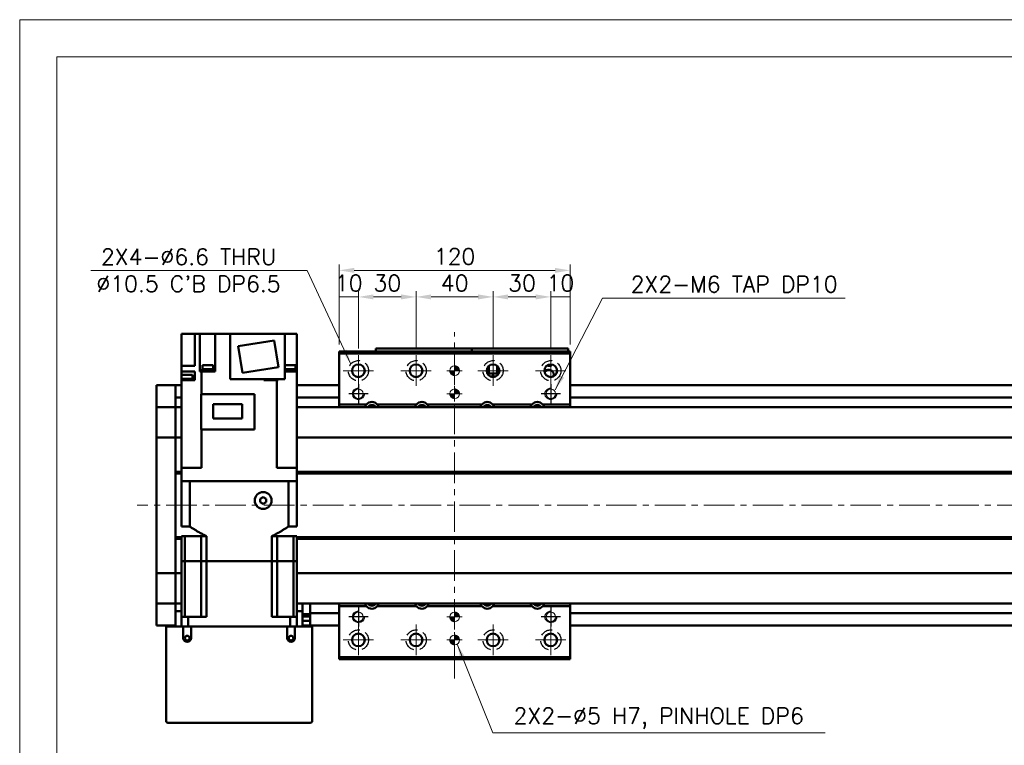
# Model space of a CAD drawing. Header units: millimetres. Extents: x 46891 to 50168, y 6223 to 9676.
# Tile 3 of 5: x 48547 to 49058, y 9298 to 9676. Entities that reach past the tile are written whole.
import ezdxf

# ---------------------------------------------------------------- set-up
doc = ezdxf.new("R2010")
doc.units = ezdxf.units.MM
doc.header["$LTSCALE"] = 0.5
doc.linetypes.add('CENTER', pattern=[50.8, 31.75, -6.35, 6.35, -6.35])
doc.linetypes.add('HIDDENX2', pattern=[19.05, 12.7, -6.35])
doc.layers.get('0').update_dxf_attribs({"lineweight": 20})
doc.layers.add('1', color=1, linetype='CENTER', lineweight=13)
doc.layers.add('외형선(ISO)', color=7, linetype='Continuous', lineweight=50)
doc.layers.add('2', color=2, linetype='HIDDENX2')
doc.layers.add('DIM', color=4, linetype='Continuous')
doc.styles.add('DSR TEXT', font='romans.shx', dxfattribs={"bigfont": 'whgtxt.shx'})
doc.styles.get("Standard").update_dxf_attribs({"font": 'romans.shx', "bigfont": 'whgtxt.shx'})
doc.dimstyles.new('DSR', dxfattribs={"dimscale": 2, "dimtxt": 3, "dimasz": 3, "dimexe": 0.5, "dimexo": 0.5, "dimgap": 0.5, "dimtad": 1, "dimdsep": 46, "dimtxsty": 'Standard', "dimcen": 2.5, "dimclrd": 4, "dimclre": 4, "dimclrt": 2, "dimadec": 0, "dimazin": 2, "dimtfac": 1, "dimtmove": 0, "dimatfit": 3, "dimfxl": 0, "dimlwd": -1, "dimlwe": -1, "dimarcsym": 0})

# ---------------------------------------------------------------- blocks, each defined once
blk = doc.blocks.new('A$C1C1952E1')
at = {"color": 1}
blk.add_lwpolyline([(0, 0), (420, 0), (420, 297), (0, 297)], close=True, dxfattribs=at)
at = {"color": 3}
blk.add_lwpolyline([(5, 5), (415, 5), (415, 292), (5, 292)], close=True, dxfattribs=at)
blk = doc.blocks.new('tap6')
blk.add_circle((0, 0), 2.5)
at = {"layer": 'DIM', "color": 1}
for p, q in [((-5.04, 0), (5.04, 0)), ((0, -5.04), (0, 5.04))]:
    blk.add_line(p, q, dxfattribs=at)
blk.add_arc((0, 0), 3, 263.303, 187.8802, dxfattribs=at)
blk = doc.blocks.new('A$C33E56CC6')
h = blk.add_hatch()
h.set_pattern_fill('ANSI31', color=256, style=0)
h.set_pattern_definition([(45, (-7065.45672, -6508.5399), (-0.0883883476, 0.0883883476), [])])
h.paths.add_polyline_path([(4, 6.5, 0.414214), (1.5, 4), (4, 4)])
h.paths.add_polyline_path([(6.5, 4), (4, 4), (4, 1.5, 0.414214)])
blk.add_circle((4, 4), 2.5)
at = {"layer": '1'}
for p, q in [((4, 0), (4, 8)), ((0, 4), (8, 4))]:
    blk.add_line(p, q, dxfattribs=at)
blk = doc.blocks.new('*D83')
at = {"color": 1, "linetype": 'ByBlock'}
for p, q in [((48712.72, 9506.81), (48712.72, 9534.57)), ((48722.72, 9504.81), (48722.72, 9534.57)), ((48722.72, 9531.57), (48712.72, 9531.57))]:
    blk.add_line(p, q, dxfattribs=at)
at = {"layer": 'Defpoints', "color": 0}
for p in [(48712.72, 9531.57), (48712.72, 9503.21), (48722.72, 9501.21)]:
    blk.add_point(p, dxfattribs=at)
at = {"color": 3, "insert": (48717.72, 9538.77), "char_height": 8.4, "attachment_point": 5, "style": 'DSR TEXT'}
blk.add_mtext('10', dxfattribs=at)
blk = doc.blocks.new('*D84')
at = {"color": 1, "linetype": 'ByBlock'}
for p, q in [((48722.72, 9504.81), (48722.72, 9534.57)), ((48752.72, 9504.81), (48752.72, 9534.57)), ((48744.92, 9531.57), (48730.52, 9531.57))]:
    blk.add_line(p, q, dxfattribs=at)
at = {"color": 1}
for points in [[(48730.52, 9532.87), (48730.52, 9530.27), (48722.72, 9531.57)], [(48744.92, 9532.87), (48744.92, 9530.27), (48752.72, 9531.57)]]:
    blk.add_solid(points, dxfattribs=at)
at = {"layer": 'Defpoints', "color": 0}
for p in [(48722.72, 9531.57), (48722.72, 9501.21), (48752.72, 9501.21)]:
    blk.add_point(p, dxfattribs=at)
at = {"color": 3, "insert": (48737.72, 9538.77), "char_height": 8.4, "attachment_point": 5, "style": 'DSR TEXT'}
blk.add_mtext('30', dxfattribs=at)
blk = doc.blocks.new('*D85')
at = {"color": 1, "linetype": 'ByBlock'}
for p, q in [((48752.72, 9504.81), (48752.72, 9534.57)), ((48792.72, 9504.81), (48792.72, 9534.57)), ((48760.52, 9531.57), (48784.92, 9531.57))]:
    blk.add_line(p, q, dxfattribs=at)
at = {"color": 1}
for points in [[(48760.52, 9532.87), (48760.52, 9530.27), (48752.72, 9531.57)], [(48784.92, 9532.87), (48784.92, 9530.27), (48792.72, 9531.57)]]:
    blk.add_solid(points, dxfattribs=at)
at = {"layer": 'Defpoints', "color": 0}
for p in [(48792.72, 9531.57), (48752.72, 9501.21), (48792.72, 9501.21)]:
    blk.add_point(p, dxfattribs=at)
at = {"color": 3, "insert": (48772.72, 9538.77), "char_height": 8.4, "attachment_point": 5, "style": 'DSR TEXT'}
blk.add_mtext('40', dxfattribs=at)
blk = doc.blocks.new('*D86')
at = {"color": 1, "linetype": 'ByBlock'}
for p, q in [((48792.72, 9504.81), (48792.72, 9534.57)), ((48822.72, 9504.81), (48822.72, 9534.57)), ((48800.52, 9531.57), (48814.92, 9531.57))]:
    blk.add_line(p, q, dxfattribs=at)
at = {"color": 1}
for points in [[(48800.52, 9532.87), (48800.52, 9530.27), (48792.72, 9531.57)], [(48814.92, 9532.87), (48814.92, 9530.27), (48822.72, 9531.57)]]:
    blk.add_solid(points, dxfattribs=at)
at = {"layer": 'Defpoints', "color": 0}
for p in [(48822.72, 9531.57), (48792.72, 9501.21), (48822.72, 9501.21)]:
    blk.add_point(p, dxfattribs=at)
at = {"color": 3, "insert": (48807.72, 9538.77), "char_height": 8.4, "attachment_point": 5, "style": 'DSR TEXT'}
blk.add_mtext('30', dxfattribs=at)
blk = doc.blocks.new('*D87')
at = {"color": 1, "linetype": 'ByBlock'}
for p, q in [((48822.72, 9504.81), (48822.72, 9534.57)), ((48832.72, 9506.81), (48832.72, 9534.57)), ((48822.72, 9531.57), (48832.72, 9531.57))]:
    blk.add_line(p, q, dxfattribs=at)
at = {"layer": 'Defpoints', "color": 0}
for p in [(48832.72, 9531.57), (48822.72, 9501.21), (48832.72, 9503.21)]:
    blk.add_point(p, dxfattribs=at)
at = {"color": 3, "insert": (48827.72, 9538.77), "char_height": 8.4, "attachment_point": 5, "style": 'DSR TEXT'}
blk.add_mtext('10', dxfattribs=at)
blk = doc.blocks.new('*D88')
at = {"color": 1, "linetype": 'ByBlock'}
for p, q in [((48712.72, 9506.81), (48712.72, 9548.37)), ((48824.92, 9545.37), (48720.52, 9545.37)), ((48832.72, 9506.81), (48832.72, 9548.37))]:
    blk.add_line(p, q, dxfattribs=at)
at = {"color": 1}
for points in [[(48720.52, 9546.67), (48720.52, 9544.07), (48712.72, 9545.37)], [(48824.92, 9546.67), (48824.92, 9544.07), (48832.72, 9545.37)]]:
    blk.add_solid(points, dxfattribs=at)
at = {"layer": 'Defpoints', "color": 0}
for p in [(48712.72, 9545.37), (48712.72, 9503.21), (48832.72, 9503.21)]:
    blk.add_point(p, dxfattribs=at)
at = {"color": 3, "insert": (48772.72, 9552.57), "char_height": 8.4, "attachment_point": 5, "style": 'DSR TEXT'}
blk.add_mtext('120', dxfattribs=at)

msp = doc.modelspace()

# ---------------------------------------------------------------- linework, layer by layer
at = {"layer": '1'}
for p, q in [((48772.72397, 9333.20974), (48772.72397, 9513.20974)), ((48722.72397, 9501.20974), (48722.72397, 9485.20974)), ((48752.72397, 9501.20974), (48752.72397, 9485.20974)), ((48792.72397, 9501.20974), (48792.72397, 9485.20974)), ((48822.72397, 9501.20974), (48822.72397, 9485.20974)), ((48714.72397, 9493.20974), (48730.72397, 9493.20974)), ((48744.72397, 9493.20974), (48760.72397, 9493.20974)), ((48784.72397, 9493.20974), (48800.72397, 9493.20974)), ((48814.72397, 9493.20974), (48830.72397, 9493.20974)), ((49527.72397, 9423.20973), (48607.72397, 9423.20973)), ((48722.72397, 9361.20974), (48722.72397, 9345.20974)), ((48752.72397, 9361.20974), (48752.72397, 9345.20974)), ((48792.72397, 9361.20974), (48792.72397, 9345.20974)), ((48822.72397, 9361.20974), (48822.72397, 9345.20974)), ((48714.72397, 9353.20974), (48730.72397, 9353.20974)), ((48744.72397, 9353.20974), (48760.72397, 9353.20974)), ((48784.72397, 9353.20974), (48800.72397, 9353.20974)), ((48814.72397, 9353.20974), (48830.72397, 9353.20974))]:
    msp.add_line(p, q, dxfattribs=at)
at = {"layer": '2'}
for centre in [(48722.72397, 9493.20974), (48752.72397, 9493.20974), (48792.72397, 9493.20974), (48822.72397, 9493.20974), (48722.72397, 9353.20974), (48752.72397, 9353.20974), (48792.72397, 9353.20974), (48822.72397, 9353.20974)]:
    msp.add_circle(centre, 5.25, dxfattribs=at)
at = {"layer": '외형선(ISO)'}
for p, q in [((48630.72397, 9512.30973), (48630.72397, 9495.80973)), ((48634.22397, 9512.30973), (48630.72397, 9512.30973)), ((48634.22397, 9512.30973), (48637.72397, 9512.30973)), ((48637.72397, 9512.30973), (48640.21589, 9512.30973)), ((48637.72397, 9512.30973), (48637.72397, 9495.80973)), ((48644.72397, 9512.30973), (48640.21589, 9512.30973)), ((48640.21589, 9512.30973), (48640.21589, 9492.80973)), ((48644.72397, 9512.30973), (48648.22397, 9512.30973)), ((48656.02397, 9512.30973), (48648.22397, 9512.30973)), ((48648.22397, 9512.30973), (48648.22397, 9492.80973)), ((48684.42397, 9512.30973), (48656.02397, 9512.30973)), ((48656.02397, 9512.30973), (48656.02397, 9488.80973)), ((48679.01197, 9508.90968), (48660.24589, 9505.93742)), ((48681.20205, 9495.08204), (48679.01197, 9508.90968)), ((48684.42397, 9512.30973), (48686.72397, 9512.30973)), ((48684.42397, 9512.30973), (48684.42397, 9488.80973)), ((48690.72397, 9512.30973), (48686.72397, 9512.30973)), ((48690.72397, 9492.80973), (48690.72397, 9512.30973)), ((48660.24589, 9505.93742), (48662.43598, 9492.10979)), ((48731.72397, 9504.70971), (48731.72397, 9504.70969)), ((48731.72397, 9504.70971), (48781.72397, 9504.70971)), ((48731.72397, 9503.20974), (48731.72397, 9504.70969)), ((48734.72397, 9504.70968), (48778.72397, 9504.70968)), ((48781.72397, 9504.70971), (48781.72397, 9504.70969)), ((48781.72397, 9504.70971), (48831.72397, 9504.70971)), ((48781.72397, 9504.70969), (48781.72397, 9503.20974)), ((48781.72397, 9503.20974), (48781.72397, 9504.70969)), ((48784.72397, 9504.70968), (48828.72397, 9504.70968)), ((48831.72397, 9504.70969), (48831.72397, 9503.20974)), ((48712.72397, 9503.20974), (48712.72397, 9502.20974)), ((48712.72397, 9503.20974), (48832.72397, 9503.20974)), ((48712.72397, 9502.20974), (48712.72397, 9475.70974)), ((48832.72397, 9502.20974), (48712.72397, 9502.20974)), ((48832.72397, 9502.20974), (48832.72397, 9503.20974)), ((48832.72397, 9475.70974), (48832.72397, 9502.20974)), ((48630.72397, 9495.80973), (48630.72397, 9492.80973)), ((48636.28395, 9495.80973), (48630.72397, 9495.80973)), ((48636.28395, 9495.80973), (48637.72397, 9495.80973)), ((48647.42801, 9493.30973), (48641.42801, 9493.30973)), ((48641.42801, 9492.80973), (48641.42801, 9493.30973)), ((48647.37801, 9494.00973), (48641.47801, 9494.00973)), ((48641.47801, 9493.30973), (48641.47801, 9494.00973)), ((48647.22801, 9496.00973), (48641.62801, 9496.00973)), ((48641.62801, 9494.00973), (48641.62801, 9496.00973)), ((48647.22801, 9494.00973), (48647.22801, 9496.00973)), ((48647.37801, 9493.30973), (48647.37801, 9494.00973)), ((48647.42801, 9492.80973), (48647.42801, 9493.30973)), ((48662.43598, 9492.10979), (48681.20205, 9495.08204)), ((48690.01268, 9496.00973), (48684.42397, 9496.00973)), ((48690.16268, 9494.00973), (48684.42397, 9494.00973)), ((48690.21268, 9493.30973), (48684.42397, 9493.30973)), ((48690.01268, 9494.00973), (48690.01268, 9496.00973)), ((48690.16268, 9493.30973), (48690.16268, 9494.00973)), ((48690.21268, 9492.80973), (48690.21268, 9493.30973)), ((48789.72397, 9491.83496), (48789.72397, 9494.58451)), ((48790.22397, 9495.3638), (48790.22397, 9491.70972)), ((48790.52397, 9491.70972), (48790.52397, 9495.66941)), ((48794.92397, 9495.66941), (48794.92397, 9491.70972)), ((48795.22397, 9491.70972), (48795.22397, 9495.3638)), ((48795.72397, 9491.83496), (48795.72397, 9494.58451)), ((48636.58906, 9489.00973), (48630.68906, 9489.00973)), ((48630.68906, 9488.30973), (48630.68906, 9489.00973)), ((48630.68906, 9488.30973), (48630.72397, 9488.30973)), ((48630.72397, 9489.00973), (48630.72397, 9492.80973)), ((48630.72397, 9492.80973), (48636.28395, 9492.80973)), ((48630.72397, 9442.70973), (48630.72397, 9488.30973)), ((48636.28395, 9488.30973), (48630.72397, 9488.30973)), ((48636.43906, 9491.00973), (48630.83906, 9491.00973)), ((48630.83906, 9489.00973), (48630.83906, 9491.00973)), ((48637.72397, 9492.80973), (48636.28395, 9492.80973)), ((48636.28395, 9488.30973), (48637.72397, 9488.30973)), ((48636.43906, 9489.00973), (48636.43906, 9491.00973)), ((48636.58906, 9488.30973), (48636.58906, 9489.00973)), ((48637.72397, 9492.80973), (48637.72397, 9488.30973)), ((48640.21589, 9492.80973), (48640.7653, 9492.80973)), ((48641.16461, 9492.80973), (48640.7653, 9492.80973)), ((48641.16461, 9492.80973), (48641.16461, 9480.95973)), ((48648.22397, 9492.80973), (48641.16461, 9492.80973)), ((48656.02397, 9488.80973), (48684.42397, 9488.80973)), ((48673.52397, 9488.30973), (48673.52397, 9488.80973)), ((48676.93419, 9488.30973), (48673.52397, 9488.30973)), ((48674.43673, 9488.30973), (48674.43673, 9488.80973)), ((48676.93419, 9488.30973), (48677.83926, 9488.30973)), ((48680.28334, 9488.30973), (48677.83926, 9488.30973)), ((48680.68265, 9488.30973), (48680.28334, 9488.30973)), ((48680.28334, 9442.70973), (48680.28334, 9488.30973)), ((48680.33673, 9488.30973), (48680.33673, 9488.80973)), ((48680.68265, 9488.30973), (48681.00078, 9488.30973)), ((48681.00078, 9488.30973), (48681.00078, 9488.80973)), ((48684.42397, 9492.80973), (48685.16399, 9492.80973)), ((48690.72397, 9492.80973), (48685.16399, 9492.80973)), ((48690.72397, 9442.70973), (48690.72397, 9492.80973)), ((48690.75889, 9489.00973), (48690.72397, 9489.00973)), ((48690.72397, 9488.30973), (48690.75889, 9488.30973)), ((48690.75889, 9488.30973), (48690.75889, 9489.00973)), ((48790.22397, 9491.70972), (48789.78459, 9491.70972)), ((48795.66334, 9491.7097), (48789.7846, 9491.7097)), ((48790.22397, 9491.70972), (48790.52397, 9491.70972)), ((48794.92397, 9491.70972), (48790.52397, 9491.70972)), ((48792.12397, 9490.3097), (48792.32397, 9490.3097)), ((48792.31098, 9489.93568), (48792.12397, 9490.3097)), ((48792.32397, 9490.7097), (48793.12397, 9490.7097)), ((48792.32397, 9490.3097), (48792.32397, 9490.7097)), ((48793.12397, 9490.7097), (48793.12397, 9490.3097)), ((48793.12397, 9490.3097), (48793.32397, 9490.3097)), ((48793.32397, 9490.3097), (48793.13696, 9489.93568)), ((48794.92397, 9491.70972), (48795.22397, 9491.70972)), ((48795.66335, 9491.70972), (48795.22397, 9491.70972)), ((48617.72397, 9482.70973), (48617.72397, 9485.70973)), ((48627.72397, 9485.70973), (48617.72397, 9485.70973)), ((48627.72397, 9482.70973), (48627.72397, 9485.70973)), ((48630.72397, 9485.70973), (48627.72397, 9485.70973)), ((48627.72397, 9485.70973), (48627.72397, 9482.70973)), ((48712.72397, 9485.70973), (48690.72397, 9485.70973)), ((49507.72397, 9485.70973), (48832.72397, 9485.70973)), ((48617.72397, 9482.70973), (48617.72397, 9480.84956)), ((48617.72397, 9480.84956), (48617.72397, 9479.94161)), ((48617.72397, 9479.94161), (48617.72397, 9474.66994)), ((48627.72397, 9482.70973), (48627.72397, 9480.84956)), ((48627.72397, 9480.84956), (48627.72397, 9482.70973)), ((48627.72397, 9479.94161), (48627.72397, 9480.84956)), ((48627.72397, 9474.66994), (48627.72397, 9479.94161)), ((48630.72397, 9479.20973), (48627.72397, 9479.20973)), ((48668.72397, 9480.95973), (48640.92397, 9480.95973)), ((48640.92397, 9462.60973), (48640.92397, 9480.95973)), ((48668.72397, 9462.60973), (48668.72397, 9480.95973)), ((48712.72397, 9479.20973), (48690.72397, 9479.20973)), ((49507.72397, 9479.20973), (48832.72397, 9479.20973)), ((48617.72397, 9474.66994), (48617.72397, 9474.20973)), ((48617.72397, 9471.50123), (48617.72397, 9474.20973)), ((48627.72397, 9474.20973), (48617.72397, 9474.20973)), ((48627.72397, 9474.20973), (48627.72397, 9474.66994)), ((48627.72397, 9474.20973), (48627.72397, 9471.50123)), ((48627.72397, 9471.50123), (48627.72397, 9474.20973)), ((48627.72397, 9474.20973), (48630.72397, 9474.20973)), ((48662.37397, 9475.83473), (48647.27397, 9475.83473)), ((48647.27397, 9475.83473), (48647.27397, 9468.38473)), ((48662.37397, 9468.38473), (48662.37397, 9475.83473)), ((48690.72397, 9474.20973), (49507.72397, 9474.20973)), ((48726.92889, 9475.70974), (48712.72397, 9475.70974)), ((48712.72397, 9475.70974), (48712.72397, 9474.20973)), ((48752.92889, 9475.70974), (48732.51906, 9475.70974)), ((48786.92889, 9475.70974), (48758.51906, 9475.70974)), ((48812.92889, 9475.70974), (48792.51906, 9475.70974)), ((48832.72397, 9475.70974), (48818.51906, 9475.70974)), ((48832.72397, 9474.20973), (48832.72397, 9475.70974)), ((48617.72397, 9458.90123), (48617.72397, 9471.50123)), ((48627.72397, 9471.50123), (48627.72397, 9458.90123)), ((48627.72397, 9458.90123), (48627.72397, 9471.50123)), ((48647.27397, 9468.38473), (48662.37397, 9468.38473)), ((48640.92397, 9462.60973), (48668.72397, 9462.60973)), ((48641.16461, 9442.70973), (48641.16461, 9462.60973)), ((48617.72397, 9458.90123), (48617.72397, 9458.43714)), ((48617.72397, 9456.43714), (48617.72397, 9458.43714)), ((48627.72397, 9458.43714), (48617.72397, 9458.43714)), ((48627.72397, 9458.43714), (48627.72397, 9458.90123)), ((48627.72397, 9458.90123), (48627.72397, 9458.43714)), ((48627.72397, 9458.43714), (48627.72397, 9456.43714)), ((48627.72397, 9456.43714), (48627.72397, 9458.43714)), ((48627.72397, 9458.43714), (48630.72397, 9458.43714)), ((48690.72397, 9458.43714), (49507.72397, 9458.43714)), ((48617.72397, 9456.43714), (48617.72397, 9389.98232)), ((48627.72397, 9389.98232), (48627.72397, 9456.43714)), ((48627.72397, 9456.43714), (48627.72397, 9440.70973)), ((48630.72397, 9442.70973), (48630.72397, 9435.70973)), ((48635.22397, 9442.70973), (48630.72397, 9442.70973)), ((48635.22397, 9442.70973), (48641.16461, 9442.70973)), ((48680.28334, 9442.70973), (48686.22397, 9442.70973)), ((48690.72397, 9442.70973), (48686.22397, 9442.70973)), ((48690.72397, 9442.70973), (48690.72397, 9435.70973)), ((48627.72397, 9440.70973), (48630.72397, 9440.70973)), ((48627.72397, 9440.20973), (48630.72397, 9440.20973)), ((48627.72397, 9439.70973), (48630.72397, 9439.70973)), ((48627.72397, 9439.70973), (48627.72397, 9406.70973)), ((48690.72397, 9440.70973), (49493.75535, 9440.70973)), ((48690.72397, 9440.20973), (49494.22397, 9440.20973)), ((48690.72397, 9439.70973), (49493.75535, 9439.70973)), ((48630.72397, 9435.70973), (48630.72844, 9435.70973)), ((48630.72397, 9412.20973), (48630.72397, 9435.70973)), ((48630.72844, 9435.70973), (48635.02342, 9435.70973)), ((48635.02342, 9435.70973), (48635.02864, 9435.70973)), ((48686.4193, 9435.70973), (48635.02864, 9435.70973)), ((48635.02864, 9412.20973), (48635.02864, 9435.70973)), ((48635.22397, 9435.70973), (48686.22397, 9435.70973)), ((48686.4193, 9412.20973), (48686.4193, 9435.70973)), ((48686.4193, 9435.70973), (48686.42452, 9435.70973)), ((48686.42452, 9435.70973), (48690.7195, 9435.70973)), ((48690.7195, 9435.70973), (48690.72397, 9435.70973)), ((48690.72397, 9412.20973), (48690.72397, 9435.70973)), ((48671.72397, 9426.57576), (48673.22397, 9427.44178)), ((48673.22397, 9427.44178), (48674.72397, 9426.57576)), ((48671.72397, 9424.84371), (48671.72397, 9426.57576)), ((48673.22397, 9423.97768), (48671.72397, 9424.84371)), ((48674.72397, 9424.84371), (48673.22397, 9423.97768)), ((48674.72397, 9426.57576), (48674.72397, 9424.84371)), ((48630.72397, 9412.20973), (48635.02864, 9412.20973)), ((48686.4193, 9412.20973), (48690.72397, 9412.20973)), ((48627.72397, 9406.70973), (48630.72397, 9406.70973)), ((48627.72397, 9406.20973), (48630.72397, 9406.20973)), ((48630.72397, 9407.20973), (48632.43639, 9407.20973)), ((48630.72397, 9394.20973), (48630.72397, 9407.20973)), ((48632.43639, 9407.20973), (48640.97397, 9407.20973)), ((48632.43639, 9394.20973), (48632.43639, 9407.20973)), ((48640.97397, 9407.20973), (48643.68725, 9407.20973)), ((48640.97397, 9394.20973), (48640.97397, 9407.20973)), ((48643.68725, 9394.20973), (48643.68725, 9407.20973)), ((48677.7607, 9407.20973), (48680.47397, 9407.20973)), ((48677.7607, 9394.20973), (48677.7607, 9407.20973)), ((48689.01156, 9407.20973), (48680.47397, 9407.20973)), ((48680.47397, 9394.20973), (48680.47397, 9407.20973)), ((48689.01156, 9407.20973), (48690.72397, 9407.20973)), ((48689.01156, 9394.20973), (48689.01156, 9407.20973)), ((48690.72397, 9394.20973), (48690.72397, 9407.20973)), ((48690.72397, 9406.70973), (49493.75535, 9406.70973)), ((48690.72397, 9406.20973), (49494.22397, 9406.20973)), ((48627.72397, 9405.70973), (48630.72397, 9405.70973)), ((48627.72397, 9405.70973), (48627.72397, 9389.98232)), ((48690.72397, 9405.70973), (49493.75535, 9405.70973)), ((48632.43639, 9394.20973), (48630.72397, 9394.20973)), ((48630.72397, 9394.20973), (48630.72397, 9365.20973)), ((48630.72397, 9394.20973), (48632.43639, 9394.20973)), ((48635.97397, 9394.20973), (48632.43639, 9394.20973)), ((48632.43639, 9365.20973), (48632.43639, 9394.20973)), ((48635.97397, 9394.20973), (48632.43639, 9394.20973)), ((48640.97397, 9394.20973), (48635.97397, 9394.20973)), ((48640.97397, 9394.20973), (48635.97397, 9394.20973)), ((48643.68725, 9394.20973), (48640.97397, 9394.20973)), ((48640.97397, 9365.20973), (48640.97397, 9394.20973)), ((48640.97397, 9394.20973), (48643.68725, 9394.20973)), ((48677.7607, 9394.20973), (48643.68725, 9394.20973)), ((48643.68725, 9394.20973), (48643.68725, 9365.20973)), ((48677.7607, 9394.20973), (48643.68725, 9394.20973)), ((48680.47397, 9394.20973), (48677.7607, 9394.20973)), ((48677.7607, 9394.20973), (48677.7607, 9365.20973)), ((48677.7607, 9394.20973), (48680.47397, 9394.20973)), ((48685.47397, 9394.20973), (48680.47397, 9394.20973)), ((48680.47397, 9365.20973), (48680.47397, 9394.20973)), ((48685.47397, 9394.20973), (48680.47397, 9394.20973)), ((48689.01156, 9394.20973), (48685.47397, 9394.20973)), ((48689.01156, 9394.20973), (48685.47397, 9394.20973)), ((48690.72397, 9394.20973), (48689.01156, 9394.20973)), ((48689.01156, 9365.20973), (48689.01156, 9394.20973)), ((48689.01156, 9394.20973), (48690.72397, 9394.20973)), ((48690.72397, 9394.20973), (48690.72397, 9365.20973)), ((48617.72397, 9387.98232), (48617.72397, 9389.98232)), ((48617.72397, 9387.98232), (48617.72397, 9387.51823)), ((48627.72397, 9387.98232), (48617.72397, 9387.98232)), ((48617.72397, 9374.91823), (48617.72397, 9387.51823)), ((48627.72397, 9389.98232), (48627.72397, 9387.98232)), ((48627.72397, 9387.98232), (48627.72397, 9389.98232)), ((48627.72397, 9387.51823), (48627.72397, 9387.98232)), ((48627.72397, 9387.98232), (48627.72397, 9387.51823)), ((48627.72397, 9387.98232), (48630.72397, 9387.98232)), ((48627.72397, 9387.51823), (48627.72397, 9374.91823)), ((48627.72397, 9374.91823), (48627.72397, 9387.51823)), ((48690.72397, 9387.98232), (49507.72397, 9387.98232)), ((48617.72397, 9372.20973), (48617.72397, 9374.91823)), ((48617.72397, 9372.20973), (48617.72397, 9371.74953)), ((48627.72397, 9372.20973), (48617.72397, 9372.20973)), ((48617.72397, 9371.74953), (48617.72397, 9366.47786)), ((48627.72397, 9374.91823), (48627.72397, 9372.20973)), ((48627.72397, 9372.20973), (48627.72397, 9374.91823)), ((48627.72397, 9372.20973), (48627.72397, 9368.20973)), ((48627.72397, 9372.20973), (48630.72397, 9372.20973)), ((48690.72397, 9372.20973), (49507.72397, 9372.20973)), ((48693.72397, 9368.20973), (48693.72397, 9372.20973)), ((48697.72397, 9371.20973), (48697.72397, 9372.20973)), ((48697.72397, 9367.20973), (48697.72397, 9371.20973)), ((48712.72397, 9372.20973), (48712.72397, 9370.70974)), ((48712.72397, 9370.70974), (48726.92889, 9370.70974)), ((48712.72397, 9370.70974), (48712.72397, 9344.20974)), ((48732.51906, 9370.70974), (48752.92889, 9370.70974)), ((48758.51906, 9370.70974), (48786.92889, 9370.70974)), ((48792.51906, 9370.70974), (48812.92889, 9370.70974)), ((48818.51906, 9370.70974), (48832.72397, 9370.70974)), ((48832.72397, 9370.70974), (48832.72397, 9372.20973)), ((48832.72397, 9344.20974), (48832.72397, 9370.70974)), ((48617.72397, 9366.47786), (48617.72397, 9365.5699)), ((48617.72397, 9365.5699), (48617.72397, 9363.70973)), ((48627.72397, 9368.20973), (48630.72397, 9368.20973)), ((48627.72397, 9360.20973), (48627.72397, 9368.20973)), ((48630.72397, 9365.20973), (48634.26646, 9365.20973)), ((48630.72397, 9360.20973), (48630.72397, 9365.20973)), ((48643.68725, 9365.20973), (48634.26646, 9365.20973)), ((48634.26646, 9360.20973), (48634.26646, 9365.20973)), ((48687.18149, 9365.20973), (48677.7607, 9365.20973)), ((48687.18149, 9365.20973), (48690.72397, 9365.20973)), ((48687.18149, 9360.20973), (48687.18149, 9365.20973)), ((48690.72397, 9368.20973), (48693.72397, 9368.20973)), ((48690.72397, 9360.20973), (48690.72397, 9365.20973)), ((48693.72397, 9368.20973), (48693.72397, 9360.20973)), ((48693.72397, 9366.70554), (48697.72397, 9366.70554)), ((48697.72397, 9365.40973), (48693.72397, 9365.40973)), ((48697.72397, 9367.20973), (48697.72397, 9366.20973)), ((48712.72397, 9367.20973), (48697.72397, 9367.20973)), ((48697.72397, 9363.70973), (48697.72397, 9366.20973)), ((49507.72397, 9367.20973), (48832.72397, 9367.20973)), ((48617.72397, 9360.70973), (48617.72397, 9363.70973)), ((48627.72397, 9360.70973), (48617.72397, 9360.70973)), ((48623.72397, 9360.20973), (48622.72397, 9360.20973)), ((48622.72397, 9311.20973), (48622.72397, 9360.20973)), ((48631.72397, 9360.20973), (48623.72397, 9360.20973)), ((48635.72397, 9360.20973), (48631.72397, 9360.20973)), ((48631.72397, 9360.20973), (48631.72397, 9354.20973)), ((48635.72397, 9354.20973), (48635.72397, 9360.20973)), ((48685.72397, 9360.20973), (48635.72397, 9360.20973)), ((48689.72397, 9360.20973), (48685.72397, 9360.20973)), ((48685.72397, 9360.20973), (48685.72397, 9354.20973)), ((48689.72397, 9354.20973), (48689.72397, 9360.20973)), ((48697.72397, 9360.20973), (48689.72397, 9360.20973)), ((48697.72397, 9363.10973), (48693.72397, 9363.10973)), ((48697.72397, 9360.70973), (48693.72397, 9360.70973)), ((48697.72397, 9363.70973), (48697.72397, 9360.70973)), ((48712.72397, 9360.70973), (48697.72397, 9360.70973)), ((48698.72397, 9360.20973), (48697.72397, 9360.20973)), ((48698.72397, 9360.20973), (48698.72397, 9311.20973)), ((49507.72397, 9360.70973), (48832.72397, 9360.70973)), ((48712.72397, 9344.20974), (48712.72397, 9343.20974)), ((48712.72397, 9344.20974), (48832.72397, 9344.20974)), ((48712.72397, 9343.20974), (48832.72397, 9343.20974)), ((48832.72397, 9343.20974), (48832.72397, 9344.20974)), ((48697.72397, 9310.20973), (48623.72397, 9310.20973))]:
    msp.add_line(p, q, dxfattribs=at)
for centre, radius in [((48722.72397, 9493.20974), 3.3), ((48752.72397, 9493.20974), 3.3), ((48792.72397, 9493.20974), 3.3), ((48822.72397, 9493.20974), 3.3), ((48673.22397, 9425.70973), 4.35), ((48633.72397, 9354.20973), 1.2295), ((48687.72397, 9354.20973), 1.2295), ((48722.72397, 9353.20974), 3.3), ((48752.72397, 9353.20974), 3.3), ((48792.72397, 9353.20974), 3.3), ((48822.72397, 9353.20974), 3.3)]:
    msp.add_circle(centre, radius, dxfattribs=at)
for centre, radius, start, end in [((48821.72397, 9491.20973), 2.5, 335.2803704, 151.5896844), ((48821.72397, 9498.20973), 2.5, 248.2191635, 314.4007317), ((48729.72397, 9473.20974), 3.75, 138.1896853, 164.5340373), ((48729.72397, 9473.20974), 3.75, 41.8103149, 138.1896851), ((48729.72397, 9473.20974), 2.25, 26.3877153, 153.6122847), ((48729.72397, 9473.20974), 2, 29.9999015, 150.0000985), ((48729.72397, 9473.20974), 3.75, 15.4659627, 41.8103147), ((48755.72397, 9473.20974), 3.75, 138.1896853, 164.5340373), ((48755.72397, 9473.20974), 3.75, 41.8103149, 138.1896851), ((48755.72397, 9473.20974), 2.25, 26.3877153, 153.6122847), ((48755.72397, 9473.20974), 2, 29.9998714, 150.0001286), ((48755.72397, 9473.20974), 3.75, 15.4659627, 41.8103147), ((48789.72397, 9473.20974), 3.75, 138.1896853, 164.5340373), ((48789.72397, 9473.20974), 3.75, 41.8103149, 138.1896851), ((48789.72397, 9473.20974), 2.25, 26.3877153, 153.6122847), ((48789.72397, 9473.20973), 2, 29.9999315, 150.0000685), ((48789.72397, 9473.20974), 3.75, 15.4659627, 41.8103147), ((48815.72397, 9473.20974), 3.75, 138.1896853, 164.5340373), ((48815.72397, 9473.20974), 3.75, 41.8103149, 138.1896851), ((48815.72397, 9473.20974), 2.25, 26.3877153, 153.6122847), ((48815.72397, 9473.20974), 2, 29.9999015, 150.0000985), ((48815.72397, 9473.20974), 3.75, 15.4659627, 41.8103147), ((48729.72397, 9373.20974), 3.75, 195.4660572, 221.8103147), ((48729.72397, 9373.20974), 3.75, 221.8103149, 318.1896851), ((48729.72397, 9373.20974), 2.25, 206.3878847, 333.6121153), ((48729.72397, 9373.20974), 2, 210.0000986, 329.9999014), ((48729.72397, 9373.20974), 3.75, 318.1896853, 344.5339428), ((48755.72397, 9373.20974), 3.75, 195.4660572, 221.8103147), ((48755.72397, 9373.20974), 3.75, 221.8103149, 318.1896851), ((48755.72397, 9373.20974), 2.25, 206.3878847, 333.6121153), ((48755.72397, 9373.20974), 2, 210.0001286, 329.9998714), ((48755.72397, 9373.20974), 3.75, 318.1896853, 344.5339428), ((48789.72397, 9373.20974), 3.75, 195.4660572, 221.8103147), ((48789.72397, 9373.20974), 3.75, 221.8103149, 318.1896851), ((48789.72397, 9373.20974), 2.25, 206.3878847, 333.6121153), ((48789.72397, 9373.20973), 2, 210.0000685, 329.9999315), ((48789.72397, 9373.20974), 3.75, 318.1896853, 344.5339428), ((48815.72397, 9373.20974), 3.75, 195.4660572, 221.8103147), ((48815.72397, 9373.20974), 3.75, 221.8103149, 318.1896851), ((48815.72397, 9373.20974), 2.25, 206.3878847, 333.6121153), ((48815.72397, 9373.20974), 2, 210.0000986, 329.9999014), ((48815.72397, 9373.20974), 3.75, 318.1896853, 344.5339428), ((48633.72397, 9354.20973), 2, 180, 0), ((48687.72397, 9354.20973), 2, 180, 0), ((48623.72397, 9311.20973), 1, 180, 270), ((48697.72397, 9311.20973), 1, 270, 0)]:
    msp.add_arc(centre, radius, start, end, dxfattribs=at)
at = {"layer": '외형선(ISO)', "extrusion": (0, 0, -1)}
for centre, major_axis, start_param, end_param in [((48734.72397, 9504.70969), (-3, 0), 4.712422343, 6.283252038), ((48778.72397, 9504.70969), (3, 0), 0.000033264, 1.570796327), ((48784.72397, 9504.70969), (-3, 0), 4.712460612, 6.283328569), ((48828.72397, 9504.70969), (3, 0), 0.000071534, 1.570796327)]:
    msp.add_ellipse(centre, major_axis=major_axis, ratio=0.00001, start_param=start_param, end_param=end_param, dxfattribs=at)
at = {"layer": '외형선(ISO)'}
for points, weights in [([(48643.68725, 9407.20973), (48639.65047, 9409.20317), (48635.02864, 9412.20973)], [1.45736434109, 1.41367336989, 1.35251798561]), ([(48686.4193, 9412.20973), (48681.79748, 9409.20317), (48677.7607, 9407.20973)], [1.35251798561, 1.41367336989, 1.45736434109])]:
    msp.add_rational_spline(points, weights, degree=2, dxfattribs=at)

# ---------------------------------------------------------------- block references
at = {"xscale": 3.861000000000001, "yscale": 3.861000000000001, "zscale": 3.861000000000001}
msp.add_blockref('A$C1C1952E1', (48546.67132, 8528.99552), dxfattribs=at)
at = {"xscale": -1}
for name, p, rotation in [('A$C33E56CC6', (48768.72397, 9497.20973), 180), ('tap6', (48722.72397, 9481.20974), 90), ('A$C33E56CC6', (48768.72397, 9485.20973), 180), ('tap6', (48822.72397, 9481.20974), 90), ('tap6', (48722.72397, 9365.20974), 90), ('A$C33E56CC6', (48768.72397, 9369.20973), 180), ('tap6', (48822.72397, 9365.20974), 90), ('A$C33E56CC6', (48768.72397, 9357.20973), 180)]:
    msp.add_blockref(name, p, dxfattribs=dict(at, rotation=rotation))

# ---------------------------------------------------------------- texts
at = {"color": 3, "char_height": 8.4, "style": 'DSR TEXT'}
for s, insert, attachment_point in [("2X4-%%C6.6 THRU\\P%%C10.5 C'B DP6.5", (48634.43151, 9545.39515), 5), ('2X2-M6 TAP DP10', (48918.01551, 9538.13597), 5), ('2X2-%%C5 H7, PINHOLE DP6', (48803.36317, 9318.00852), 1)]:
    msp.add_mtext(s, dxfattribs=dict(at, insert=insert, attachment_point=attachment_point))

# ---------------------------------------------------------------- dimensions: what is measured, and where the dimension line sits
for base, p1, p2, picture, middle in [((48712.72397, 9545.37061), (48832.72397, 9503.20974), (48712.72397, 9503.20974), '*D88', (48772.72397, 9552.57061)), ((48712.72397, 9531.56866), (48722.72397, 9501.20974), (48712.72397, 9503.20974), '*D83', (48717.72397, 9538.76866)), ((48722.72397, 9531.56866), (48752.72397, 9501.20974), (48722.72397, 9501.20974), '*D84', (48737.72397, 9538.76866)), ((48792.72397, 9531.56866), (48752.72397, 9501.20974), (48792.72397, 9501.20974), '*D85', (48772.72397, 9538.76866)), ((48822.72397, 9531.56866), (48792.72397, 9501.20974), (48822.72397, 9501.20974), '*D86', (48807.72397, 9538.76866)), ((48832.72397, 9531.56866), (48822.72397, 9501.20974), (48832.72397, 9503.20974), '*D87', (48827.72397, 9538.76866))]:
    dim = msp.add_linear_dim(base=base, p1=p1, p2=p2, dimstyle='DSR', override={"dimscale": 3, "dimtxt": 2.8, "dimasz": 2.600136, "dimexe": 1, "dimexo": 1.2, "dimgap": 1, "dimdec": 4, "dimtxsty": 'DSR TEXT', "dimclrd": 1, "dimclre": 1, "dimclrt": 3, "dimtdec": 4, "dimtix": 1})
    dim.commit()
    dim.dimension.update_dxf_attribs({"geometry": picture, "text_midpoint": middle})

# ---------------------------------------------------------------- leaders
at = {"annotation_type": 0, "has_hookline": 1}
for points, hookline_direction, text_width in [([(48718.77166, 9496.66542), (48696.05691, 9545.35321), (48688.25651, 9545.35321)], 1, 101.65), ([(48824.92557, 9483.24762), (48849.5901, 9530.93597), (48857.39051, 9530.93597)], 0, 115.25), ([(48774.05122, 9351.09114), (48792.56276, 9305.00852), (48800.36317, 9305.00852)], 0, 161.875)]:
    msp.add_leader(points, dimstyle='DSR', override={"dimscale": 3, "dimtxt": 2.8, "dimasz": 2.600136, "dimexe": 1, "dimexo": 1.2, "dimgap": 1, "dimdec": 4, "dimtxsty": 'DSR TEXT', "dimclrd": 1, "dimclre": 1, "dimclrt": 3, "dimtdec": 4, "dimtix": 1}, dxfattribs=dict(at, hookline_direction=hookline_direction, text_width=text_width))

doc.saveas('drawing.dxf')
